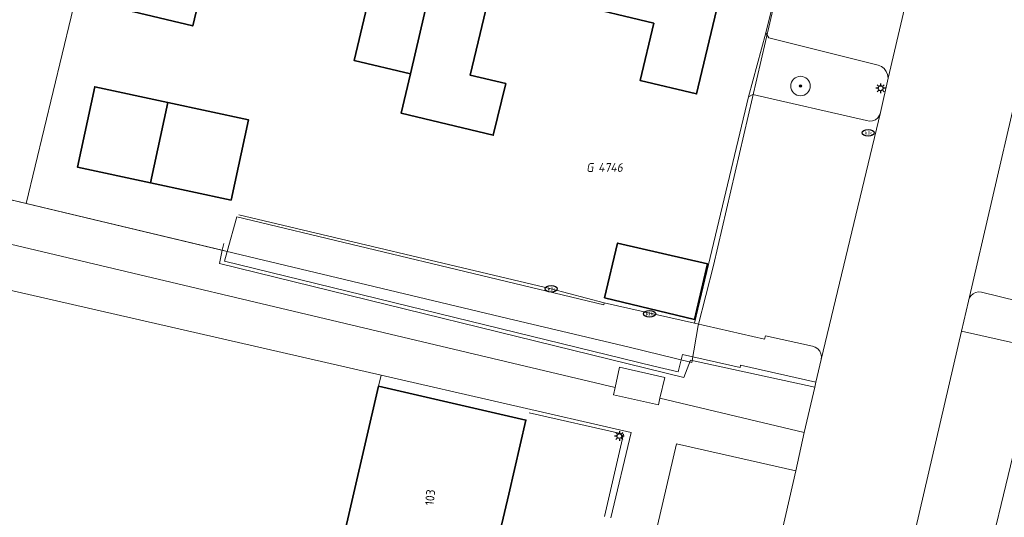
# Model space of a CAD drawing. Header units: metres. Extents: x 253395 to 254027, y 592765 to 593194.
# Tile 76 of 173: x 253588 to 253628, y 593034 to 593055. Entities that reach past the tile are written whole.
import ezdxf
from ezdxf.enums import TextEntityAlignment as Align
from ezdxf.lldxf.tags import DXFTag

# ---------------------------------------------------------------- set-up
doc = ezdxf.new("R2010")
doc.units = ezdxf.units.M
for name, color, linetype, lineweight in [('B-WE-GR-BEPLANTING_CULTUUR_HEESTERS-GV', 254, 'Continuous', 18), ('B-WE-GR-BOOM-S', 254, 'Continuous', 25), ('B-WE-GR-HAAG-G', 254, 'GR-HAAG1-SO', 13), ('B-WE-IE-MEUBILAIR-S', 254, 'Continuous', 25), ('B-WE-KG-GRENS_PERCEEL-G', 254, 'KG-PERCEEL-SO', 18), ('B-WE-KG-GRENS_PERCEEL-S', 254, 'Continuous', 25), ('B-WE-OG-BEBOUWING-GV', 254, 'Continuous', 35), ('B-WE-OG-BEBOUWING-T18', 254, 'Continuous', 18), ('B-WE-OG-TERREIN_BEGROEID-GV', 254, 'Continuous', 18), ('B-WE-OG-TERREIN_ERF-GV', 254, 'Continuous', 18), ('B-WE-RI-HWA_GOOT_MOLGOOT-G', 254, 'Continuous', 18), ('B-WE-VH-OPENVERHARDING-GV', 254, 'Continuous', 18)]:
    doc.layers.add(name, color=color, linetype=linetype, lineweight=lineweight)
doc.styles.add('NLCS-ISO', font='txt')
doc.styles.add('NLCS-ISO-M200-T18', font='txt', dxfattribs={"height": 0.36})
doc.styles.get("Standard").update_dxf_attribs({"font": 'simplex.shx'})
doc.linetypes.add('GR-HAAG1-SO', pattern='A,6,[176,NLCS.SHX,S=0.125,R=0,X=0,Y=0],-2', length=8)
tags = doc.linetypes.add('KG-PERCEEL-SO', pattern='A,5.5,-2,["P",Standard,S=1.8,R=0,X=-0.5,Y=-0.9],-2,5.5,-2,[5,NLCS.SHX,S=0.75,R=0,X=0,Y=0],-2', length=19).pattern_tags.tags
tags[6] = DXFTag(74, 10)

# ---------------------------------------------------------------- blocks, each defined once
blk = doc.blocks.new('SIE-MEUBILAIR_PAAL_LICHTMAST-SO')
for points in [[(-0.62, 0), (-1, 0)], [(-0.71, 0.71), (-0.44, 0.44)], [(0, 1), (0, 0.62)], [(0.44, 0.44), (0.71, 0.71)], [(1, 0), (0.62, 0)], [(-0.71, -0.71), (-0.44, -0.44)], [(0, -0.62), (0, -1)], [(0.44, -0.44), (0.71, -0.71)]]:
    blk.add_lwpolyline(points)
blk.add_circle((0, 0), 0.5)
blk = doc.blocks.new('SIE-MEUBILAIR_PUT_KOLK-SO')
blk.add_ellipse((0, 0), major_axis=(1.25, 0), ratio=0.54)
at = {"style": 'NLCS-ISO'}
blk.add_text('klk', height=0.75, dxfattribs=at).set_placement((0.03, 0), align=Align.MIDDLE_CENTER)
blk = doc.blocks.new('SGR-BOOM_GBKN-SO')
at = {"linetype": 'ByBlock', "lineweight": 18}
h = blk.add_hatch(color=0, dxfattribs=at)
h.dxf.hatch_style = 1
edge = h.paths.add_edge_path()
edge.add_arc((0, 0), 0.25, 0, 360)
at = {"color": 0, "linetype": 'ByBlock', "lineweight": 18}
for radius in [2, 0.25]:
    blk.add_circle((0, 0), radius, dxfattribs=at)
at = {"color": 0, "linetype": 'ByBlock', "lineweight": 18, "style": 'NLCS-ISO'}
blk.add_attdef('SOORT', (2.5, 0), '', height=1.5, dxfattribs=at)
blk = doc.blocks.new('SKG-PERCEELNUMMER-SO')
at = {"style": 'NLCS-ISO', "oblique": 10, "flags": 1}
for tag, p in [('GEMEENTECODE', (0, 2.55)), ('PERCEELGROOTTE', (0, -2.45))]:
    blk.add_attdef(tag, text='', height=1.8, dxfattribs=at).set_placement(p, align=Align.MIDDLE_CENTER)
at = {"style": 'NLCS-ISO', "oblique": 10}
blk.add_attdef('SECTIE', text='', height=1.8, dxfattribs=at).set_placement((-0.5, 0), align=Align.MIDDLE_RIGHT)
blk.add_attdef('PERCEELNUMMER', text='', height=1.8, dxfattribs=at).set_placement((0.5, 0), align=Align.MIDDLE_LEFT)

msp = doc.modelspace()

# ---------------------------------------------------------------- linework, layer by layer
at = {"layer": 'B-WE-GR-BEPLANTING_CULTUUR_HEESTERS-GV'}
msp.add_lwpolyline([(253623.088, 593052.165), (253623.069, 593052.306), (253623.015, 593052.438), (253622.929, 593052.552), (253622.817, 593052.64), (253622.686, 593052.698), (253618.204, 593053.812), (253618.081, 593054.011), (253617.372, 593051.401), (253617.551, 593051.492), (253622.203, 593050.422), (253622.327, 593050.398), (253622.452, 593050.41), (253622.569, 593050.457), (253622.668, 593050.536), (253622.741, 593050.639), (253622.781, 593050.758)], close=True, dxfattribs=at)
at = {"layer": 'B-WE-GR-HAAG-G'}
for points in [[(253595.832, 593045.113), (253595.888, 593045.389)], [(253595.832, 593045.113), (253595.719, 593044.569), (253614.725, 593039.901), (253614.999, 593040.611), (253620.085, 593039.505)], [(253608.399, 593038.455), (253612.26, 593037.584), (253611.483, 593034.21)]]:
    msp.add_lwpolyline(points, dxfattribs=at)
at = {"layer": 'B-WE-KG-GRENS_PERCEEL-G'}
for points in [[(253593.981, 593072.71), (253593.36, 593070.13), (253590.378, 593057.743), (253587.799, 593047.031)], [(253620.913, 593065.906), (253615.942, 593044.483), (253615.313, 593042.026), (253615.054, 593040.521), (253612.494, 593041.142), (253607.522, 593042.323), (253587.799, 593047.031)], [(253587.799, 593047.031), (253581.385, 593048.562), (253579.493, 593047.672)]]:
    msp.add_lwpolyline(points, dxfattribs=at)
at = {"layer": 'B-WE-OG-BEBOUWING-GV'}
for points in [[(253601.308, 593068.054), (253598.959, 593068.615), (253598.436, 593066.428), (253595.105, 593067.224), (253592.155, 593054.888), (253594.625, 593054.298), (253595.666, 593058.655), (253598.948, 593057.87)], [(253603.657, 593067.492), (253601.308, 593068.054), (253598.948, 593057.87), (253602.229, 593057.086), (253601.225, 593052.886), (253603.541, 593052.332), (253606.359, 593064.531), (253603.133, 593065.302)], [(253612.431, 593065.465), (253610.125, 593066.016), (253609.585, 593063.759), (253606.359, 593064.531), (253603.541, 593052.332), (253603.157, 593050.725), (253606.927, 593049.824), (253607.434, 593051.941), (253605.978, 593052.289), (253606.863, 593055.991), (253610.177, 593055.199)], [(253614.736, 593064.914), (253612.431, 593065.465), (253610.177, 593055.199), (253613.492, 593054.407), (253612.933, 593052.069), (253615.244, 593051.516), (253617.706, 593061.815), (253614.196, 593062.655)], [(253593.605, 593051.165), (253590.608, 593051.81), (253589.9, 593048.518), (253592.897, 593047.873)], [(253593.605, 593051.165), (253592.897, 593047.873), (253596.193, 593047.164), (253596.901, 593050.456)], [(253611.474, 593043.159), (253615.168, 593042.278), (253615.695, 593044.556), (253612.011, 593045.407)], [(253610.14, 593032.943), (253607.209, 593033.624), (253607.557, 593035.122), (253608.262, 593038.154), (253602.23, 593039.54), (253600.165, 593030.634), (253606.209, 593029.322), (253606.87, 593032.167), (253609.812, 593031.486), (253610.118, 593032.847)]]:
    msp.add_lwpolyline(points, close=True, dxfattribs=at)
at = {"layer": 'B-WE-OG-TERREIN_BEGROEID-GV'}
for points in [[(253581.385, 593048.562), (253581.262, 593048.596), (253578.976, 593047.295), (253611.91, 593039.485), (253612.096, 593040.327), (253613.948, 593039.9), (253613.747, 593039.049), (253619.654, 593037.648), (253620.085, 593039.505), (253620.132, 593039.704), (253617.052, 593040.404), (253617.03, 593040.31), (253614.674, 593040.842), (253614.491, 593040.136), (253613.496, 593040.369), (253595.92, 593044.666), (253596.032, 593045.065), (253595.832, 593045.113)], [(253619.311, 593036.075), (253614.431, 593037.18), (253611.775, 593025.795), (253611.873, 593025.772), (253616.693, 593024.636)]]:
    msp.add_lwpolyline(points, close=True, dxfattribs=at)
for points in [[(253600.165, 593030.634), (253602.23, 593039.54), (253602.335, 593039.994), (253586.286, 593043.665), (253580.828, 593021.395)], [(253667.968, 593017.314), (253625.963, 593027.469), (253629.264, 593041.088), (253626.088, 593041.796), (253621.821, 593023.392), (253626.597, 593022.275), (253625.191, 593016.159), (253651.684, 593009.929)]]:
    msp.add_lwpolyline(points, dxfattribs=at)
at = {"layer": 'B-WE-OG-TERREIN_ERF-GV'}
for points in [[(253618.081, 593054.011), (253620.205, 593062.647), (253620.954, 593066.005), (253619.397, 593066.39), (253561.846, 593080.829), (253556.006, 593057.06), (253550.149, 593058.417), (253549.206, 593054.323), (253567.145, 593050.182), (253577.394, 593047.637), (253579.962, 593048.95), (253581.262, 593048.596), (253581.385, 593048.562), (253595.832, 593045.113), (253596.032, 593045.065), (253596.428, 593046.483), (253611.452, 593042.876), (253611.459, 593042.964), (253615.164, 593042.123), (253617.372, 593051.401)], [(253590.608, 593051.81), (253593.605, 593051.165), (253596.901, 593050.456), (253596.193, 593047.164), (253592.897, 593047.873), (253589.9, 593048.518)], [(253612.011, 593045.407), (253615.695, 593044.556), (253615.168, 593042.278), (253611.474, 593043.159)]]:
    msp.add_lwpolyline(points, close=True, dxfattribs=at)
for points in [[(253617.706, 593061.815), (253615.244, 593051.516), (253612.933, 593052.069), (253613.492, 593054.407), (253610.177, 593055.199)], [(253595.666, 593058.655), (253594.625, 593054.298), (253592.155, 593054.888)], [(253606.863, 593055.991), (253605.978, 593052.289), (253607.434, 593051.941), (253606.927, 593049.824), (253603.157, 593050.725), (253603.541, 593052.332), (253601.225, 593052.886), (253602.229, 593057.086)], [(253611.742, 593034.149), (253612.571, 593037.654), (253602.335, 593039.994), (253602.23, 593039.54), (253608.262, 593038.154), (253607.557, 593035.122), (253607.209, 593033.624)]]:
    msp.add_lwpolyline(points, dxfattribs=at)
at = {"layer": 'B-WE-RI-HWA_GOOT_MOLGOOT-G'}
msp.add_lwpolyline([(253596.505, 593046.569), (253609.297, 593043.528), (253611.459, 593042.964)], dxfattribs=at)
at = {"layer": 'B-WE-VH-OPENVERHARDING-GV'}
for points in [[(253625.413, 593062.073), (253625.368, 593061.966), (253625.298, 593061.873), (253625.207, 593061.8), (253625.1, 593061.753), (253624.985, 593061.734), (253624.869, 593061.744), (253620.414, 593062.76), (253620.205, 593062.647), (253618.081, 593054.011), (253618.204, 593053.812), (253622.686, 593052.698), (253622.817, 593052.64), (253622.929, 593052.552), (253623.015, 593052.438), (253623.069, 593052.306), (253623.088, 593052.165)], [(253622.781, 593050.758), (253622.741, 593050.639), (253622.668, 593050.536), (253622.569, 593050.457), (253622.452, 593050.41), (253622.327, 593050.398), (253622.203, 593050.422), (253617.551, 593051.492), (253617.372, 593051.401), (253615.164, 593042.123), (253618.024, 593041.472), (253618.066, 593041.607), (253619.991, 593041.178), (253620.106, 593041.142), (253620.207, 593041.077), (253620.286, 593040.986), (253620.337, 593040.877), (253620.357, 593040.759), (253620.343, 593040.64)], [(253633.276, 593049.532), (253633.142, 593049.75), (253628.666, 593050.812), (253628.555, 593050.861), (253628.459, 593050.936), (253628.385, 593051.031), (253628.335, 593051.142), (253628.314, 593051.262), (253628.322, 593051.383), (253626.374, 593043.029), (253626.409, 593043.144), (253626.474, 593043.246), (253626.564, 593043.327), (253626.671, 593043.382), (253626.789, 593043.406), (253626.91, 593043.398), (253631.518, 593042.265)], [(253596.032, 593045.065), (253595.92, 593044.666), (253613.496, 593040.369), (253614.491, 593040.136), (253614.674, 593040.842), (253617.03, 593040.31), (253617.052, 593040.404), (253620.132, 593039.704), (253620.343, 593040.64), (253620.357, 593040.759), (253620.337, 593040.877), (253620.286, 593040.986), (253620.207, 593041.077), (253620.106, 593041.142), (253619.991, 593041.178), (253618.066, 593041.607), (253618.024, 593041.472), (253615.164, 593042.123), (253611.459, 593042.964), (253611.452, 593042.876), (253596.428, 593046.483)], [(253631.518, 593042.265), (253626.91, 593043.398), (253626.789, 593043.406), (253626.671, 593043.382), (253626.564, 593043.327), (253626.474, 593043.246), (253626.409, 593043.144), (253626.374, 593043.029), (253626.088, 593041.796), (253629.264, 593041.088), (253625.963, 593027.469), (253667.968, 593017.314), (253670.047, 593016.811), (253670.497, 593018.474), (253668.406, 593018.944), (253628.28, 593028.669)], [(253612.096, 593040.327), (253611.91, 593039.485), (253611.847, 593039.198), (253613.684, 593038.783), (253613.747, 593039.049), (253613.948, 593039.9)]]:
    msp.add_lwpolyline(points, close=True, dxfattribs=at)
for points in [[(253625.413, 593062.073), (253623.088, 593052.165), (253622.781, 593050.758), (253620.343, 593040.64), (253620.132, 593039.704), (253620.085, 593039.505), (253619.654, 593037.648), (253619.311, 593036.075), (253616.693, 593024.636)], [(253611.775, 593025.795), (253614.431, 593037.18), (253619.311, 593036.075), (253619.654, 593037.648), (253613.747, 593039.049), (253613.684, 593038.783), (253611.847, 593039.198), (253611.91, 593039.485), (253578.976, 593047.295), (253581.262, 593048.596), (253579.962, 593048.95), (253577.394, 593047.637), (253567.145, 593050.182), (253549.206, 593054.323), (253548.578, 593051.595), (253547.68, 593047.696), (253547.052, 593044.968), (253544.877, 593035.519), (253542.843, 593026.903)], [(253621.821, 593023.392), (253626.088, 593041.796), (253626.374, 593043.029), (253628.322, 593051.383)], [(253580.828, 593021.395), (253586.286, 593043.665), (253602.335, 593039.994), (253612.571, 593037.654), (253611.742, 593034.149)]]:
    msp.add_lwpolyline(points, dxfattribs=at)

# ---------------------------------------------------------------- block references
at = {"layer": 'B-WE-GR-BOOM-S', "xscale": 0.2, "yscale": 0.2, "zscale": 0.2}
msp.add_blockref('SGR-BOOM_GBKN-SO', (253619.501, 593051.838), dxfattribs=at)
at = {"layer": 'B-WE-IE-MEUBILAIR-S', "xscale": 0.2, "yscale": 0.2, "zscale": 0.2}
for name, p in [('SIE-MEUBILAIR_PAAL_LICHTMAST-SO', (253622.781, 593051.747)), ('SIE-MEUBILAIR_PUT_KOLK-SO', (253622.271, 593049.919)), ('SIE-MEUBILAIR_PUT_KOLK-SO', (253609.297, 593043.528)), ('SIE-MEUBILAIR_PUT_KOLK-SO', (253613.325, 593042.508)), ('SIE-MEUBILAIR_PAAL_LICHTMAST-SO', (253612.086, 593037.502))]:
    msp.add_blockref(name, p, dxfattribs=at)
at = {"layer": 'B-WE-KG-GRENS_PERCEEL-S', "xscale": 0.2, "yscale": 0.2, "zscale": 0.2}
msp.add_blockref('SKG-PERCEELNUMMER-SO', (253611.124, 593048.502), dxfattribs=at).add_auto_attribs({'PERCEELNUMMER': '4746', 'SECTIE': 'G'})

# ---------------------------------------------------------------- texts
at = {"layer": 'B-WE-OG-BEBOUWING-T18', "style": 'NLCS-ISO-M200-T18'}
msp.add_text('103', height=0.36, rotation=84.4, dxfattribs=at).set_placement((253604.337, 593034.992), align=Align.MIDDLE)

doc.saveas('drawing.dxf')
